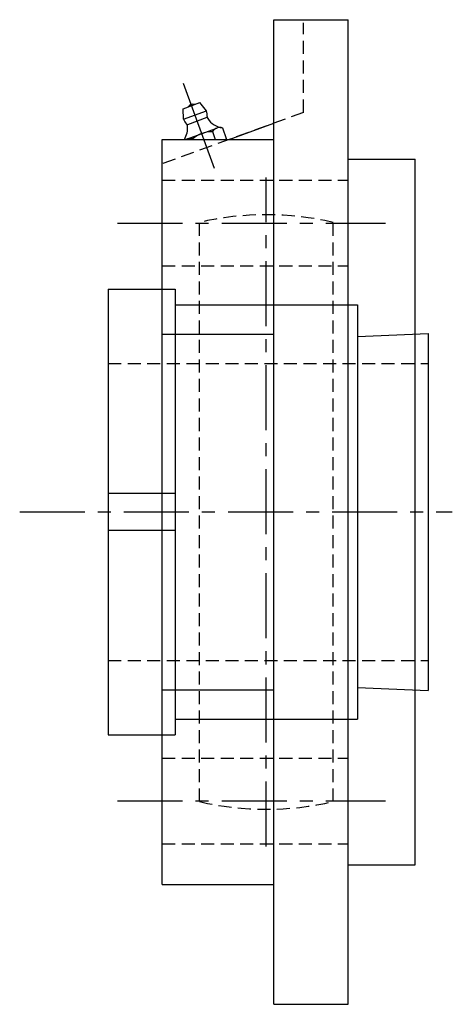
# Model space of a CAD drawing. Extents: x -142 to 299, y -143 to 299.
# Tile 9 of 9: x 183 to 299, y -133 to 132. Entities that reach past the tile are written whole.
import ezdxf

# ---------------------------------------------------------------- set-up
doc = ezdxf.new("R2010")
doc.units = 0
doc.header["$LTSCALE"] = 14
doc.linetypes.add('CENTER', pattern=[2, 1.25, -0.25, 0.25, -0.25])
doc.linetypes.add('HIDDEN', pattern=[0.375, 0.25, -0.125])
doc.layers.get('0').update_dxf_attribs({"linetype": 'CONTINUOUS'})
doc.layers.add('CENTER', color=1, linetype='CENTER')
doc.layers.add('HIDDEN', color=3, linetype='HIDDEN')

msp = doc.modelspace()

# ---------------------------------------------------------------- linework, layer by layer
for p, q in [((250.8, -132.5), (250.8, 132.5)), ((250.8, 132.5), (270.8, 132.5)), ((270.8, -132.5), (270.8, 132.5)), ((226.44, 108.55), (230.95, 110.19)), ((232.72, 107.96), (230.95, 110.19)), ((226.52, 105.71), (226.44, 108.55)), ((226.52, 105.71), (232.72, 107.96)), ((232.85, 106.15), (227.59, 104.24)), ((237.01, 103.4), (238.05, 100.54)), ((238.81, 100.28), (250.8, 104.65)), ((227.36, 100.37), (235.5, 103.34)), ((234.32, 102.37), (235.08, 100.28)), ((220.8, 100.28), (250.8, 100.28)), ((220.8, -100.28), (220.8, 100.28)), ((228.89, 100.39), (228.93, 100.28)), ((270.8, 95), (288.8, 95)), ((288.8, -95), (288.8, 95)), ((206.3, 60), (206.3, -60)), ((206.3, 60), (224.3, 60)), ((224.3, 60), (224.3, -60)), ((224.3, 55.75), (273.3, 55.75)), ((273.3, 55.75), (273.3, -55.75)), ((220.8, 47.9), (250.8, 47.9)), ((273.3, 47.21), (292.3, 48)), ((292.3, 48), (292.3, -48)), ((224.3, 5), (206.3, 5)), ((224.3, -5), (206.3, -5)), ((273.3, -47.21), (292.3, -48)), ((220.8, -47.9), (250.8, -47.9)), ((224.3, -55.75), (273.3, -55.75)), ((206.3, -60), (224.3, -60)), ((270.8, -95), (288.8, -95)), ((220.8, -100.28), (250.8, -100.28)), ((250.8, -132.5), (270.8, -132.5))]:
    msp.add_line(p, q)
for centre, radius, start, end in [((229.14, 108.16), 1.59, 74.1961, 145.8039), ((229.62, 106.83), 3.3, 352.9467, 20), ((233.69, 106.33), 0.8, 172.9467, 215.2157), ((229.62, 106.83), 3.3, 200, 227.0533), ((221.64, 103.4), 6, 328.6887, 4.7843), ((226.83, 103.83), 0.8, 4.7843, 47.0533), ((237.94, 109.33), 6, 215.2157, 261.1446), ((236.29, 101.16), 2.32, 71.4811, 148.5189), ((234.34, 93.85), 8.51, 90.1808, 129.8192), ((228.16, 98.2), 2.32, 71.4811, 115.8206), ((236.08, 101.75), 2.32, 320.548, 328.5189)]:
    msp.add_arc(centre, radius, start, end)
at = {"layer": 'CENTER', "linetype": 'CONTINUOUS'}
msp.add_line((234.85, 92.46), (226.54, 115.29), dxfattribs=at)
at = {"layer": 'CENTER'}
for p, q in [((248.8, -90), (248.8, 90)), ((208.8, 77.78), (280.8, 77.78)), ((182.5, 0), (298.8, 0)), ((208.8, -77.78), (280.8, -77.78))]:
    msp.add_line(p, q, dxfattribs=at)
at = {"layer": 'HIDDEN'}
for p, q in [((258.8, 107.56), (258.8, 131.66)), ((258.8, 107.56), (220.8, 93.73)), ((220.8, 89.28), (270.8, 89.28)), ((230.8, -77.95), (230.8, 77.95)), ((266.8, -77.95), (266.8, 77.95)), ((220.8, 66.28), (270.8, 66.28)), ((206.3, 40), (292.3, 40)), ((206.3, -40), (292.3, -40)), ((220.8, -66.28), (270.8, -66.28)), ((220.8, -89.28), (270.8, -89.28))]:
    msp.add_line(p, q, dxfattribs=at)
for start, end in [(76.9971, 103.0029), (256.9971, 283.0029)]:
    msp.add_arc((248.8, 0), 80, start, end, dxfattribs=at)

doc.saveas('drawing.dxf')
